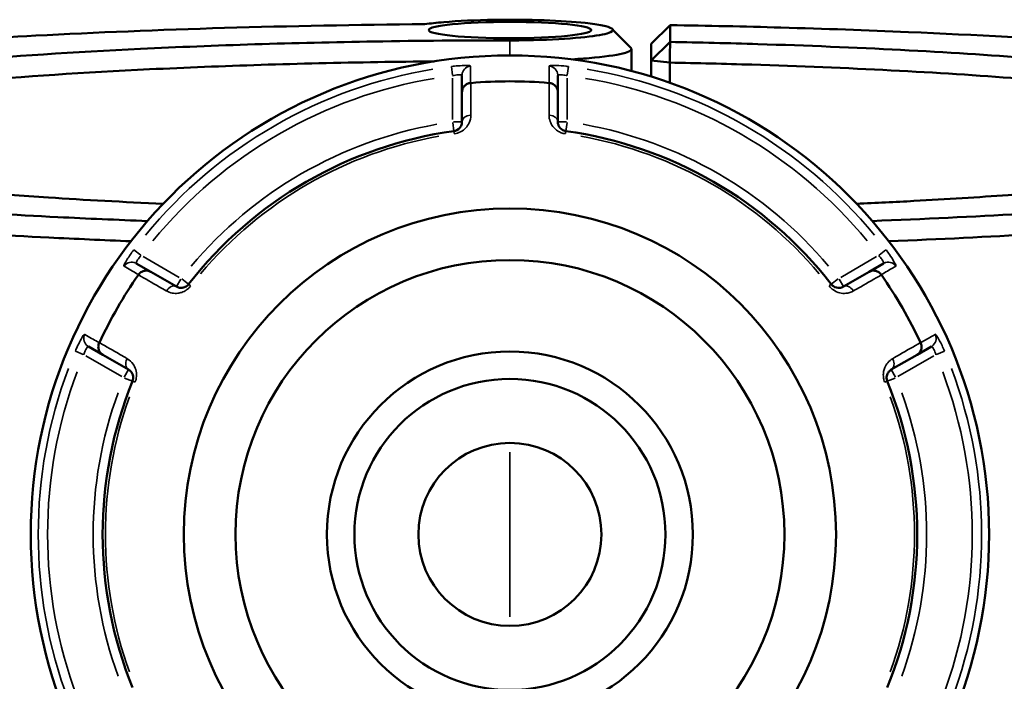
# Model space of a CAD drawing. Header units: millimetres. Extents: x 0 to 898, y 0 to 874.
# Tile 12 of 16: x 362 to 467, y 646 to 717. Entities that reach past the tile are written whole.
import ezdxf

# ---------------------------------------------------------------- set-up
doc = ezdxf.new("R2010")
doc.units = ezdxf.units.MM
doc.layers.add('Visible (ANSI)', color=7, linetype='Continuous', lineweight=50)
doc.layers.add('Visible Narrow (ANSI)', color=7, linetype='Continuous', lineweight=35)

msp = doc.modelspace()

# ---------------------------------------------------------------- linework, layer by layer
at = {"layer": 'Visible (ANSI)'}
for p, q in [((431.632, 716.158), (429.632, 714.179)), ((431.632, 714.37), (431.632, 716.158)), ((429.632, 712.395), (431.632, 714.37)), ((429.632, 714.179), (429.632, 712.395)), ((427.532, 713.625), (427.532, 711.265)), ((431.599, 712.167), (429.632, 712.395)), ((429.632, 712.395), (429.632, 710.665)), ((431.599, 710.014), (431.599, 712.167)), ((409.482, 710.798), (409.482, 709.032)), ((419.682, 709.032), (419.682, 710.798)), ((409.482, 709.032), (409.482, 705.865)), ((419.682, 705.865), (419.682, 709.032)), ((376.347, 689.901), (374.817, 690.784)), ((454.348, 690.784), (452.818, 689.901)), ((379.089, 688.317), (376.347, 689.901)), ((452.818, 689.901), (450.076, 688.317)), ((369.717, 681.951), (371.247, 681.067)), ((457.918, 681.067), (459.448, 681.951)), ((371.247, 681.067), (373.989, 679.484)), ((455.176, 679.484), (457.918, 681.067))]:
    msp.add_line(p, q, dxfattribs=at)
for radius in [51, 34.708, 29.214, 19.476, 16.555, 9.738]:
    msp.add_circle((414.582, 661.936), radius, dxfattribs=at)
for radius, start, end in [(48.238, 85.05153, 94.94847), (43.35, 97.90565, 142.09435), (43.35, 37.90565, 82.09435), (48.238, 145.05153, 154.94847), (48.238, 25.05153, 34.94847), (43.35, 157.90565, 202.09435), (43.35, 337.90565, 22.09435)]:
    msp.add_arc((414.582, 661.936), radius, start, end, dxfattribs=at)
msp.add_ellipse((414.582, 715.635), major_axis=(-8.65, 0), ratio=0.1005025, dxfattribs=at)
for points, knots in [([(376.009, 695.3), (372.765, 695.424), (369.58, 695.565), (361.805, 695.954), (357.308, 696.221), (346.583, 696.969), (340.629, 697.489), (332.172, 698.408), (329.257, 698.768), (323.908, 699.524), (321.475, 699.919), (316.748, 700.809), (314.555, 701.309), (310.94, 702.338), (309.519, 702.866), (307.482, 703.938), (306.867, 704.481), (306.454, 705.571), (306.657, 706.118), (307.268, 706.66), (308.489, 707.744), (311.348, 708.809), (320.733, 710.955), (327.743, 712.013), (344.375, 713.771), (353.798, 714.488), (376.921, 715.716), (391.104, 716.134), (405.54, 716.256)], [0.3652564, 0.3652564, 0.3652564, 0.3652564, 0.4617515, 0.4617515, 0.6065119, 0.6065119, 0.8243262, 0.8243262, 0.9524523, 0.9524523, 1.0805784, 1.0805784, 1.231315, 1.231315, 1.3820516, 1.3820516, 1.5327882, 1.5327882, 1.6835247, 1.6835247, 1.6835247, 1.9849979, 1.9849979, 2.3311953, 2.3311953, 2.6553113, 2.6553113, 3.057758, 3.057758, 3.057758, 3.057758]), ([(405.54, 716.256), (406.102, 716.339), (406.777, 716.414), (409.068, 716.607), (410.953, 716.693), (414.699, 716.751), (416.539, 716.734), (419.887, 716.615), (421.399, 716.515), (423.345, 716.305), (423.972, 716.212), (424.449, 716.113), (424.925, 716.013), (425.252, 715.906), (425.672, 715.622), (425.503, 715.44), (424.353, 715.107), (423.378, 714.956), (420.711, 714.702), (418.956, 714.607), (416.263, 714.543), (415.423, 714.533), (414.582, 714.533)], [-4.113669, -4.113669, -4.113669, -4.113669, -3.8407027, -3.8407027, -3.2936987, -3.2936987, -2.8015791, -2.8015791, -2.3200674, -2.3200674, -2.0191226, -2.0191226, -2.0191226, -1.7181778, -1.7181778, -1.2366661, -1.2366661, -0.7585337, -0.7585337, -0.2304142, -0.2304142, 0, 0, 0, 0]), ([(431.632, 716.158), (435.609, 716.094), (439.549, 716.008), (448.049, 715.771), (452.583, 715.611), (464.203, 715.113), (471.078, 714.724), (481.204, 713.995), (484.782, 713.701), (491.536, 713.069), (494.711, 712.732), (501.126, 711.956), (504.278, 711.51), (509.881, 710.575), (512.332, 710.087), (516.475, 709.079), (518.168, 708.559), (520.758, 707.499), (521.655, 706.96), (522.144, 706.416), (523.121, 705.33), (522.456, 704.228), (517.567, 701.938), (512.83, 700.76), (500.09, 698.705), (492.326, 697.814), (474.328, 696.32), (464.083, 695.72), (453.155, 695.3)], [0.1585481, 0.1585481, 0.1585481, 0.1585481, 0.2704136, 0.2704136, 0.4035786, 0.4035786, 0.6214029, 0.6214029, 0.7495348, 0.7495348, 0.8776667, 0.8776667, 1.0284101, 1.0284101, 1.1791536, 1.1791536, 1.329897, 1.329897, 1.4806404, 1.4806404, 1.4806404, 1.7821273, 1.7821273, 2.1279702, 2.1279702, 2.4512661, 2.4512661, 2.7763362, 2.7763362, 2.7763362, 2.7763362]), ([(414.582, 714.533), (409.759, 714.533), (404.935, 714.494), (395.864, 714.347), (391.605, 714.246), (383.277, 713.983), (379.208, 713.821), (368.15, 713.285), (361.477, 712.846), (349.63, 711.819), (344.426, 711.236), (337.463, 710.22), (335.167, 709.824), (331.193, 709.002), (329.514, 708.576), (326.814, 707.703), (325.791, 707.256), (324.426, 706.353), (324.082, 705.896), (324.082, 705.439), (324.082, 704.525), (325.464, 703.611), (331.419, 701.687), (336.595, 700.695), (349.544, 699.035), (357.052, 698.347), (369.364, 697.547), (373.449, 697.325), (377.678, 697.135)], [0, 0, 0, 0, 0.1598815, 0.1598815, 0.3045614, 0.3045614, 0.4492414, 0.4492414, 0.7114891, 0.7114891, 0.9677737, 0.9677737, 1.1185294, 1.1185294, 1.269285, 1.269285, 1.4200407, 1.4200407, 1.5707963, 1.5707963, 1.5707963, 1.8723076, 1.8723076, 2.2357071, 2.2357071, 2.5680682, 2.5680682, 2.7215888, 2.7215888, 2.7215888, 2.7215888]), ([(421.155, 712.511), (422.036, 712.563), (422.856, 712.624), (425.089, 712.839), (426.225, 713.02), (427.448, 713.39), (427.646, 713.574), (427.467, 713.755)], [0.5246524, 0.5246524, 0.5246524, 0.5246524, 0.7585337, 0.7585337, 1.2366661, 1.2366661, 1.6557791, 1.6557791, 1.6557791, 1.6557791]), ([(431.599, 712.167), (431.605, 712.534), (431.61, 712.901), (431.621, 713.636), (431.627, 714.003), (431.632, 714.37)], [-0.29899902, -0.29899902, -0.29899902, -0.29899902, -0.14948346, -0.14948346, 0, 0, 0, 0]), ([(451.488, 697.135), (453.559, 697.228), (455.595, 697.329), (461.07, 697.626), (464.427, 697.838), (473.893, 698.526), (479.571, 699.062), (487.369, 700.015), (489.991, 700.39), (494.647, 701.175), (496.68, 701.585), (500.11, 702.431), (501.507, 702.867), (503.635, 703.755), (504.364, 704.208), (504.752, 704.663), (505.528, 705.573), (504.928, 706.495), (500.631, 708.464), (496.316, 709.496), (484.825, 711.261), (477.93, 712.012), (461.344, 713.303), (451.456, 713.817), (437.907, 714.232), (434.786, 714.31), (431.632, 714.37)], [0.4200039, 0.4200039, 0.4200039, 0.4200039, 0.4951744, 0.4951744, 0.6262722, 0.6262722, 0.8824893, 0.8824893, 1.0332052, 1.0332052, 1.183921, 1.183921, 1.3346369, 1.3346369, 1.4853528, 1.4853528, 1.4853528, 1.7867846, 1.7867846, 2.1502001, 2.1502001, 2.4825655, 2.4825655, 2.8456566, 2.8456566, 2.9520828, 2.9520828, 2.9520828, 2.9520828]), ([(326.089, 703.535), (326.138, 703.953), (326.482, 704.371), (327.794, 705.226), (328.803, 705.663), (331.461, 706.516), (333.109, 706.932), (337.009, 707.736), (339.259, 708.122), (346.079, 709.115), (351.171, 709.684), (362.751, 710.687), (369.269, 711.116), (380.065, 711.639), (384.037, 711.797), (392.165, 712.053), (396.32, 712.152), (402.516, 712.252), (404.519, 712.278), (406.528, 712.296)], [-1.5611664, -1.5611664, -1.5611664, -1.5611664, -1.4200407, -1.4200407, -1.269285, -1.269285, -1.1185294, -1.1185294, -0.9677737, -0.9677737, -0.7114891, -0.7114891, -0.4492414, -0.4492414, -0.3045614, -0.3045614, -0.1598815, -0.1598815, -0.091342, -0.091342, -0.091342, -0.091342]), ([(431.599, 712.167), (434.546, 712.109), (437.463, 712.036), (450.561, 711.634), (460.216, 711.133), (476.424, 709.872), (483.169, 709.139), (494.426, 707.415), (498.664, 706.407), (502.301, 704.757), (503.001, 704.146), (503.075, 703.535)], [-2.9476687, -2.9476687, -2.9476687, -2.9476687, -2.8456566, -2.8456566, -2.4825655, -2.4825655, -2.1502001, -2.1502001, -1.7867846, -1.7867846, -1.5804262, -1.5804262, -1.5804262, -1.5804262]), ([(409.482, 709.032), (409.482, 709.033), (409.482, 709.035), (409.483, 709.155), (409.506, 709.272), (409.596, 709.493), (409.662, 709.595), (409.83, 709.772), (409.931, 709.845), (410.154, 709.95), (410.273, 709.982), (410.396, 709.992)], [-0.15375675, -0.15375675, -0.15375675, -0.15375675, -0.15328149, -0.15328149, -0.11411161, -0.11411161, -0.07545249, -0.07545249, -0.0369571, -0.0369571, 0, 0, 0, 0]), ([(419.682, 709.032), (419.682, 709.033), (419.682, 709.035), (419.682, 709.155), (419.659, 709.272), (419.569, 709.493), (419.503, 709.595), (419.335, 709.772), (419.234, 709.845), (419.01, 709.95), (418.891, 709.982), (418.769, 709.992)], [-0.00047637, -0.00047637, -0.00047637, -0.00047637, 0, 0, 0.03926134, 0.03926134, 0.07801073, 0.07801073, 0.11659601, 0.11659601, 0.15363941, 0.15363941, 0.15363941, 0.15363941]), ([(409.482, 705.865), (409.482, 705.726), (409.454, 705.586), (409.31, 705.269), (409.164, 705.091), (408.845, 704.927), (408.734, 704.89), (408.62, 704.874)], [0, 0, 0, 0, 0.11734182, 0.11734182, 0.27620858, 0.27620858, 0.34541645, 0.34541645, 0.34541645, 0.34541645]), ([(420.545, 704.874), (420.502, 704.88), (420.46, 704.889), (420.353, 704.918), (420.29, 704.943), (420.153, 705.012), (420.083, 705.061), (419.967, 705.163), (419.919, 705.216), (419.817, 705.353), (419.772, 705.441), (419.701, 705.64), (419.682, 705.753), (419.682, 705.865)], [0, 0, 0, 0, 0.02585168, 0.02585168, 0.06721438, 0.06721438, 0.12305037, 0.12305037, 0.17415567, 0.17415567, 0.25081718, 0.25081718, 0.34541583, 0.34541583, 0.34541583, 0.34541583]), ([(305.134, 704.535), (304.634, 704.035), (304.473, 703.531), (304.854, 702.474), (305.472, 701.92), (307.527, 700.828), (308.965, 700.29), (312.63, 699.242), (314.857, 698.732), (319.661, 697.825), (322.135, 697.422), (327.576, 696.652), (330.543, 696.284), (339.155, 695.347), (345.221, 694.817), (356.152, 694.054), (360.738, 693.781), (368.356, 693.4), (371.278, 693.27), (374.252, 693.152)], [-1.6691796, -1.6691796, -1.6691796, -1.6691796, -1.5327882, -1.5327882, -1.3820516, -1.3820516, -1.231315, -1.231315, -1.0805784, -1.0805784, -0.9524523, -0.9524523, -0.8243262, -0.8243262, -0.6065119, -0.6065119, -0.4617515, -0.4617515, -0.3747308, -0.3747308, -0.3747308, -0.3747308]), ([(454.912, 693.152), (465.695, 693.579), (475.801, 694.177), (493.872, 695.679), (501.776, 696.588), (514.73, 698.683), (519.537, 699.883), (524.476, 702.216), (525.133, 703.338), (524.118, 704.444), (524.09, 704.474), (524.061, 704.505), (524.031, 704.535)], [-2.7668618, -2.7668618, -2.7668618, -2.7668618, -2.4512661, -2.4512661, -2.1279702, -2.1279702, -1.7821273, -1.7821273, -1.4806404, -1.4806404, -1.4806404, -1.4724131, -1.4724131, -1.4724131, -1.4724131]), ([(375.058, 689.59), (375.128, 689.691), (375.215, 689.778), (375.418, 689.919), (375.532, 689.97), (375.769, 690.027), (375.89, 690.033), (376.126, 690.001), (376.24, 689.962), (376.344, 689.902), (376.345, 689.901), (376.347, 689.901)], [-0.15363953, -0.15363953, -0.15363953, -0.15363953, -0.11659607, -0.11659607, -0.07801063, -0.07801063, -0.03926141, -0.03926141, 0, 0, 0.00047626, 0.00047626, 0.00047626, 0.00047626]), ([(452.818, 689.901), (452.819, 689.901), (452.821, 689.902), (452.925, 689.962), (453.039, 690.001), (453.275, 690.033), (453.396, 690.027), (453.633, 689.97), (453.747, 689.919), (453.95, 689.778), (454.037, 689.691), (454.107, 689.59)], [-0.15375675, -0.15375675, -0.15375675, -0.15375675, -0.15328164, -0.15328164, -0.11411168, -0.11411168, -0.07545278, -0.07545278, -0.03695718, -0.03695718, 0, 0, 0, 0]), ([(380.378, 688.569), (380.352, 688.535), (380.323, 688.503), (380.244, 688.425), (380.191, 688.382), (380.063, 688.298), (379.986, 688.262), (379.839, 688.212), (379.769, 688.197), (379.598, 688.178), (379.499, 688.183), (379.291, 688.222), (379.185, 688.262), (379.089, 688.317)], [0, 0, 0, 0, 0.02585168, 0.02585168, 0.06721438, 0.06721438, 0.12288915, 0.12288915, 0.17445287, 0.17445287, 0.25141662, 0.25141662, 0.34541603, 0.34541603, 0.34541603, 0.34541603]), ([(450.076, 688.317), (449.956, 688.248), (449.82, 688.202), (449.465, 688.168), (449.227, 688.21), (448.928, 688.415), (448.851, 688.487), (448.787, 688.569)], [0, 0, 0, 0, 0.11734182, 0.11734182, 0.28278882, 0.28278882, 0.34541683, 0.34541683, 0.34541683, 0.34541683]), ([(371.247, 681.067), (371.245, 681.068), (371.244, 681.069), (371.14, 681.129), (371.05, 681.208), (370.904, 681.397), (370.848, 681.504), (370.779, 681.738), (370.766, 681.863), (370.787, 682.108), (370.819, 682.227), (370.871, 682.339)], [-0.15375675, -0.15375675, -0.15375675, -0.15375675, -0.15328162, -0.15328162, -0.11411167, -0.11411167, -0.07545274, -0.07545274, -0.03695717, -0.03695717, 0, 0, 0, 0]), ([(458.293, 682.339), (458.346, 682.227), (458.378, 682.108), (458.399, 681.863), (458.386, 681.738), (458.317, 681.504), (458.261, 681.397), (458.115, 681.208), (458.024, 681.129), (457.921, 681.069), (457.919, 681.068), (457.918, 681.067)], [-0.15363954, -0.15363954, -0.15363954, -0.15363954, -0.11659608, -0.11659608, -0.07801061, -0.07801061, -0.03926142, -0.03926142, 0, 0, 0.00047624, 0.00047624, 0.00047624, 0.00047624]), ([(373.989, 679.484), (374.109, 679.415), (374.216, 679.32), (374.423, 679.032), (374.505, 678.807), (374.48, 678.447), (374.456, 678.341), (374.416, 678.242)], [0, 0, 0, 0, 0.11734182, 0.11734182, 0.28109054, 0.28109054, 0.34541684, 0.34541684, 0.34541684, 0.34541684]), ([(454.749, 678.242), (454.733, 678.282), (454.719, 678.323), (454.691, 678.43), (454.681, 678.497), (454.672, 678.65), (454.679, 678.735), (454.709, 678.887), (454.732, 678.955), (454.801, 679.113), (454.854, 679.196), (454.991, 679.356), (455.079, 679.428), (455.176, 679.484)], [0, 0, 0, 0, 0.02585168, 0.02585168, 0.06721438, 0.06721438, 0.12292214, 0.12292214, 0.17440412, 0.17440412, 0.25131567, 0.25131567, 0.345416, 0.345416, 0.345416, 0.345416])]:
    msp.add_open_spline(points, degree=3, knots=knots, dxfattribs=at)
for points in [[(425.477, 715.745), (426.14, 715.082), (426.804, 714.418), (427.467, 713.755)], [(410.421, 709.995), (410.413, 709.994), (410.404, 709.993), (410.396, 709.992)], [(418.769, 709.992), (418.76, 709.993), (418.752, 709.994), (418.743, 709.995)], [(375.058, 689.59), (375.053, 689.583), (375.048, 689.576), (375.043, 689.569)], [(454.121, 689.569), (454.117, 689.576), (454.112, 689.583), (454.107, 689.59)], [(370.882, 682.362), (370.879, 682.354), (370.875, 682.346), (370.871, 682.339)], [(458.293, 682.339), (458.29, 682.346), (458.286, 682.354), (458.282, 682.362)]]:
    msp.add_open_spline(points, degree=3, dxfattribs=at)
at = {"layer": 'Visible Narrow (ANSI)'}
for p, q in [((414.582, 714.453), (414.582, 713.016)), ((408.36, 711.745), (408.473, 710.839)), ((420.692, 710.839), (420.805, 711.745)), ((408.482, 710.521), (408.482, 706.11)), ((420.682, 706.11), (420.682, 710.521)), ((408.493, 705.787), (408.619, 704.877)), ((409.479, 705.865), (408.561, 705.865)), ((420.604, 705.865), (419.685, 705.865)), ((420.545, 704.877), (420.672, 705.787)), ((408.62, 704.874), (408.656, 704.611)), ((420.508, 704.611), (420.545, 704.874)), ((375.286, 691.678), (374.558, 692.229)), ((454.607, 692.229), (453.879, 691.678)), ((379.377, 689.306), (375.557, 691.511)), ((453.608, 691.511), (449.788, 689.306)), ((379.55, 689.115), (379.091, 688.32)), ((380.376, 688.571), (379.651, 689.135)), ((380.588, 688.406), (380.379, 688.569)), ((448.786, 688.569), (448.577, 688.406)), ((449.514, 689.135), (448.789, 688.571)), ((450.074, 688.32), (449.615, 689.115)), ((368.336, 681.452), (369.177, 681.097)), ((459.988, 681.097), (460.829, 681.452)), ((369.457, 680.946), (373.277, 678.74)), ((455.888, 678.74), (459.708, 680.946)), ((373.988, 679.481), (373.528, 678.686)), ((455.636, 678.686), (455.177, 679.481)), ((373.562, 678.588), (374.413, 678.243)), ((374.416, 678.241), (374.662, 678.142)), ((454.503, 678.142), (454.748, 678.241)), ((454.752, 678.243), (455.603, 678.588)), ((414.582, 653.172), (414.582, 670.701))]:
    msp.add_line(p, q, dxfattribs=at)
for radius, start, end in [(50.205, 99.40871, 140.59129), (50.205, 39.40871, 80.59129), (49.209, 99.40871, 140.59129), (49.209, 39.40871, 80.59129), (44.35, 100.11509, 139.88491), (44.35, 40.11509, 79.88491), (43.057, 100.11509, 139.88491), (43.057, 40.11509, 79.88491), (50.205, 159.40871, 200.59129), (49.209, 159.40871, 200.59129), (49.209, 339.40871, 20.59129), (50.205, 339.40871, 20.59129), (44.35, 160.11509, 199.88491), (44.35, 340.11509, 19.88491), (43.057, 160.11509, 199.88491), (43.057, 340.11509, 19.88491)]:
    msp.add_arc((414.582, 661.936), radius, start, end, dxfattribs=at)
for centre, major_axis, ratio, start_param, end_param in [((410.482, 710.798), (-1, 0), 0.9961681, 4.8701533, 6.2088152), ((418.682, 710.798), (1, 0), 0.9961681, 0.0743701, 1.413032), ((410.482, 705.865), (-1, 0), 0.7055719, 4.8533994, 6.2079334), ((418.682, 705.865), (1, 0), 0.7055719, 0.0752519, 1.4297859), ((374.317, 689.918), (0.5, 0.866), 0.9961681, 0.0743701, 1.413032), ((454.848, 689.918), (-0.5, 0.866), 0.9961681, 4.8701533, 6.2088152), ((378.589, 687.451), (0.5, 0.866), 0.7055719, 0.0752519, 1.4297859), ((450.576, 687.451), (-0.5, 0.866), 0.7055719, 4.8533994, 6.2079334), ((370.217, 682.817), (-0.5, -0.866), 0.9961681, 4.8701533, 6.2088152), ((458.948, 682.817), (0.5, -0.866), 0.9961681, 0.0743701, 1.413032), ((374.489, 680.35), (-0.5, -0.866), 0.7055719, 4.8533994, 6.2079334), ((454.676, 680.35), (0.5, -0.866), 0.7055719, 0.0752519, 1.4297859)]:
    msp.add_ellipse(centre, major_axis=major_axis, ratio=ratio, start_param=start_param, end_param=end_param, dxfattribs=at)
for points, knots in [([(410.399, 711.791), (410.399, 711.833), (410.222, 711.86), (409.673, 711.864), (409.363, 711.851), (408.809, 711.805), (408.583, 711.782), (408.359, 711.754)], [-0.31481287, -0.31481287, -0.31481287, -0.31481287, -0.1729885, -0.1729885, -0.06653404, -0.06653404, 0, 0, 0, 0]), ([(410.396, 709.992), (410.396, 710.063), (410.396, 710.133), (410.397, 710.445), (410.397, 710.688), (410.398, 710.93), (410.398, 711.212), (410.399, 711.493), (410.399, 711.78), (410.399, 711.786), (410.399, 711.791)], [-3.260731, -3.260731, -3.260731, -3.260731, -3.0202445, -3.0202445, -2.1886435, -2.1886435, -2.1886435, -1.2234938, -1.2234938, -1.2046153, -1.2046153, -1.2046153, -1.2046153]), ([(420.806, 711.754), (420.73, 711.764), (420.653, 711.773), (420.218, 711.821), (419.868, 711.847), (419.354, 711.865), (419.166, 711.863), (418.923, 711.848), (418.847, 711.837), (418.779, 711.813), (418.766, 711.803), (418.766, 711.791)], [-0.31481112, -0.31481112, -0.31481112, -0.31481112, -0.29222008, -0.29222008, -0.18520991, -0.18520991, -0.1028944, -0.1028944, -0.03957477, -0.03957477, 0, 0, 0, 0]), ([(418.766, 711.791), (418.766, 711.786), (418.766, 711.78), (418.766, 711.493), (418.767, 711.212), (418.767, 710.93), (418.768, 710.688), (418.768, 710.445), (418.769, 710.133), (418.769, 710.063), (418.769, 709.992)], [-2.6472303, -2.6472303, -2.6472303, -2.6472303, -2.6283518, -2.6283518, -1.6632021, -1.6632021, -1.6632021, -0.8316011, -0.8316011, -0.5911146, -0.5911146, -0.5911146, -0.5911146]), ([(408.482, 710.766), (408.592, 710.793), (408.703, 710.816), (408.975, 710.86), (409.127, 710.872), (409.396, 710.867), (409.482, 710.84), (409.482, 710.798)], [0, 0, 0, 0, 0.06653404, 0.06653404, 0.1729885, 0.1729885, 0.31481287, 0.31481287, 0.31481287, 0.31481287]), ([(419.682, 710.798), (419.682, 710.81), (419.689, 710.82), (419.722, 710.844), (419.759, 710.855), (419.879, 710.871), (419.971, 710.873), (420.223, 710.856), (420.394, 710.831), (420.608, 710.784), (420.645, 710.775), (420.682, 710.766)], [0, 0, 0, 0, 0.03957477, 0.03957477, 0.1028944, 0.1028944, 0.18520991, 0.18520991, 0.29222008, 0.29222008, 0.31481112, 0.31481112, 0.31481112, 0.31481112]), ([(410.417, 706.569), (410.417, 706.868), (410.418, 707.167), (410.418, 707.466), (410.419, 708.309), (410.42, 709.152), (410.421, 709.995)], [-0.97913562, -0.97913562, -0.97913562, -0.97913562, -0.85260551, -0.85260551, -0.85260551, -0.49570802, -0.49570802, -0.49570802, -0.49570802]), ([(418.743, 709.995), (418.744, 709.151), (418.746, 708.308), (418.747, 707.465), (418.747, 707.166), (418.748, 706.868), (418.748, 706.569)], [-2.16081206, -2.16081206, -2.16081206, -2.16081206, -1.80383618, -1.80383618, -1.80383618, -1.67738447, -1.67738447, -1.67738447, -1.67738447]), ([(408.66, 704.584), (408.893, 704.616), (409.118, 704.69), (409.767, 705.021), (410.065, 705.377), (410.358, 706.011), (410.416, 706.292), (410.417, 706.569)], [-0.34541645, -0.34541645, -0.34541645, -0.34541645, -0.27620858, -0.27620858, -0.11734182, -0.11734182, 0, 0, 0, 0]), ([(418.748, 706.569), (418.748, 706.345), (418.786, 706.12), (418.931, 705.721), (419.023, 705.545), (419.231, 705.269), (419.328, 705.163), (419.564, 704.959), (419.707, 704.861), (419.986, 704.722), (420.114, 704.673), (420.332, 704.614), (420.418, 704.596), (420.505, 704.584)], [-0.34541583, -0.34541583, -0.34541583, -0.34541583, -0.25081718, -0.25081718, -0.17415567, -0.17415567, -0.12305037, -0.12305037, -0.06721438, -0.06721438, -0.02585168, -0.02585168, 0, 0, 0, 0]), ([(374.551, 692.235), (374.287, 691.887), (374.04, 691.529), (373.733, 691.04), (373.639, 690.874), (373.529, 690.653), (373.5, 690.581), (373.486, 690.509), (373.488, 690.492), (373.498, 690.487)], [-0.31481094, -0.31481094, -0.31481094, -0.31481094, -0.18655676, -0.18655676, -0.10364264, -0.10364264, -0.03986256, -0.03986256, 0, 0, 0, 0]), ([(455.666, 690.487), (455.674, 690.491), (455.677, 690.503), (455.668, 690.596), (455.581, 690.781), (455.309, 691.242), (455.151, 691.486), (454.859, 691.905), (454.738, 692.071), (454.614, 692.235)], [-0.31481354, -0.31481354, -0.31481354, -0.31481354, -0.28284699, -0.28284699, -0.15713721, -0.15713721, -0.06043739, -0.06043739, 0, 0, 0, 0]), ([(374.817, 690.784), (374.806, 690.79), (374.801, 690.801), (374.797, 690.842), (374.806, 690.881), (374.853, 690.993), (374.898, 691.075), (375.057, 691.309), (375.193, 691.477), (375.345, 691.634)], [0, 0, 0, 0, 0.03986256, 0.03986256, 0.10364264, 0.10364264, 0.18655676, 0.18655676, 0.31481094, 0.31481094, 0.31481094, 0.31481094]), ([(453.82, 691.634), (453.891, 691.56), (453.96, 691.483), (454.121, 691.289), (454.204, 691.173), (454.339, 690.947), (454.374, 690.852), (454.362, 690.797), (454.356, 690.789), (454.348, 690.784)], [0, 0, 0, 0, 0.06043739, 0.06043739, 0.15713721, 0.15713721, 0.28284699, 0.28284699, 0.31481354, 0.31481354, 0.31481354, 0.31481354]), ([(373.498, 690.487), (373.503, 690.484), (373.508, 690.481), (373.757, 690.338), (374.001, 690.198), (374.245, 690.057), (374.455, 689.937), (374.665, 689.816), (374.936, 689.66), (374.997, 689.625), (375.058, 689.59)], [-2.6472303, -2.6472303, -2.6472303, -2.6472303, -2.6283517, -2.6283517, -1.6632021, -1.6632021, -1.6632021, -0.831601, -0.831601, -0.5911146, -0.5911146, -0.5911146, -0.5911146]), ([(454.107, 689.59), (454.168, 689.625), (454.228, 689.66), (454.5, 689.816), (454.71, 689.937), (454.92, 690.057), (455.164, 690.198), (455.408, 690.338), (455.657, 690.481), (455.661, 690.484), (455.666, 690.487)], [-3.260731, -3.260731, -3.260731, -3.260731, -3.0202445, -3.0202445, -2.1886435, -2.1886435, -2.1886435, -1.2234938, -1.2234938, -1.2046153, -1.2046153, -1.2046153, -1.2046153]), ([(375.043, 689.569), (375.774, 689.148), (376.504, 688.728), (377.235, 688.308), (377.494, 688.158), (377.753, 688.009), (378.012, 687.86)], [-2.16081207, -2.16081207, -2.16081207, -2.16081207, -1.80394453, -1.80394453, -1.80394453, -1.67738447, -1.67738447, -1.67738447, -1.67738447]), ([(451.152, 687.86), (451.411, 688.009), (451.67, 688.158), (451.929, 688.307), (452.66, 688.728), (453.391, 689.148), (454.121, 689.569)], [-3.2949523, -3.2949523, -3.2949523, -3.2949523, -3.16847065, -3.16847065, -3.16847065, -2.81152471, -2.81152471, -2.81152471, -2.81152471]), ([(378.012, 687.86), (378.205, 687.749), (378.418, 687.67), (378.834, 687.595), (379.033, 687.587), (379.378, 687.628), (379.519, 687.659), (379.816, 687.762), (379.971, 687.837), (380.23, 688.009), (380.337, 688.095), (380.497, 688.254), (380.555, 688.32), (380.609, 688.389)], [-0.34541603, -0.34541603, -0.34541603, -0.34541603, -0.25141662, -0.25141662, -0.17445287, -0.17445287, -0.12288915, -0.12288915, -0.06721438, -0.06721438, -0.02585168, -0.02585168, 0, 0, 0, 0]), ([(448.555, 688.389), (448.686, 688.222), (448.842, 688.076), (449.447, 687.656), (449.927, 687.567), (450.64, 687.632), (450.912, 687.722), (451.152, 687.86)], [-0.34541683, -0.34541683, -0.34541683, -0.34541683, -0.28278882, -0.28278882, -0.11734182, -0.11734182, 0, 0, 0, 0]), ([(369.315, 683.241), (369.293, 683.254), (369.243, 683.208), (369.086, 682.988), (368.971, 682.794), (368.741, 682.359), (368.633, 682.139), (368.458, 681.76), (368.392, 681.608), (368.327, 681.456)], [-0.31481397, -0.31481397, -0.31481397, -0.31481397, -0.2278058, -0.2278058, -0.12655878, -0.12655878, -0.04867645, -0.04867645, 0, 0, 0, 0]), ([(370.871, 682.339), (370.811, 682.374), (370.75, 682.409), (370.48, 682.566), (370.27, 682.688), (370.06, 682.809), (369.816, 682.95), (369.573, 683.092), (369.325, 683.235), (369.32, 683.238), (369.315, 683.241)], [-3.260731, -3.260731, -3.260731, -3.260731, -3.0202445, -3.0202445, -2.1886435, -2.1886435, -2.1886435, -1.2234938, -1.2234938, -1.2046153, -1.2046153, -1.2046153, -1.2046153]), ([(373.847, 680.645), (373.588, 680.795), (373.329, 680.945), (373.071, 681.094), (372.341, 681.517), (371.612, 681.94), (370.882, 682.362)], [-2.988614, -2.988614, -2.988614, -2.988614, -2.86208813, -2.86208813, -2.86208813, -2.50518641, -2.50518641, -2.50518641, -2.50518641]), ([(458.282, 682.362), (457.553, 681.94), (456.824, 681.517), (456.094, 681.094), (455.835, 680.945), (455.577, 680.795), (455.318, 680.645)], [-2.16081207, -2.16081207, -2.16081207, -2.16081207, -1.80391034, -1.80391034, -1.80391034, -1.67738447, -1.67738447, -1.67738447, -1.67738447]), ([(459.85, 683.241), (459.845, 683.238), (459.84, 683.235), (459.592, 683.092), (459.348, 682.95), (459.105, 682.809), (458.895, 682.688), (458.685, 682.566), (458.415, 682.409), (458.354, 682.374), (458.293, 682.339)], [-2.6472303, -2.6472303, -2.6472303, -2.6472303, -2.6283517, -2.6283517, -1.6632021, -1.6632021, -1.6632021, -0.831601, -0.831601, -0.5911146, -0.5911146, -0.5911146, -0.5911146]), ([(460.838, 681.456), (460.668, 681.858), (460.481, 682.252), (460.211, 682.762), (460.115, 682.926), (459.979, 683.132), (459.931, 683.192), (459.875, 683.24), (459.86, 683.247), (459.85, 683.241)], [-0.31481104, -0.31481104, -0.31481104, -0.31481104, -0.18638694, -0.18638694, -0.1035483, -0.1035483, -0.03982627, -0.03982627, 0, 0, 0, 0]), ([(369.245, 681.068), (369.268, 681.148), (369.293, 681.227), (369.362, 681.422), (369.408, 681.534), (369.514, 681.751), (369.572, 681.845), (369.661, 681.946), (369.695, 681.963), (369.717, 681.951)], [0, 0, 0, 0, 0.04867645, 0.04867645, 0.12655878, 0.12655878, 0.2278058, 0.2278058, 0.31481397, 0.31481397, 0.31481397, 0.31481397]), ([(459.448, 681.951), (459.458, 681.956), (459.471, 681.956), (459.508, 681.939), (459.537, 681.912), (459.611, 681.815), (459.659, 681.735), (459.783, 681.481), (459.859, 681.279), (459.92, 681.068)], [0, 0, 0, 0, 0.03982627, 0.03982627, 0.1035483, 0.1035483, 0.18638694, 0.18638694, 0.31481104, 0.31481104, 0.31481104, 0.31481104]), ([(374.687, 678.132), (374.769, 678.334), (374.818, 678.548), (374.872, 679.28), (374.71, 679.734), (374.3, 680.316), (374.086, 680.506), (373.847, 680.645)], [-0.34541684, -0.34541684, -0.34541684, -0.34541684, -0.28109054, -0.28109054, -0.11734182, -0.11734182, 0, 0, 0, 0]), ([(455.318, 680.645), (455.126, 680.534), (454.95, 680.389), (454.677, 680.065), (454.571, 679.897), (454.434, 679.578), (454.391, 679.44), (454.332, 679.132), (454.319, 678.96), (454.338, 678.65), (454.359, 678.514), (454.417, 678.296), (454.445, 678.213), (454.478, 678.132)], [-0.345416, -0.345416, -0.345416, -0.345416, -0.25131567, -0.25131567, -0.17440412, -0.17440412, -0.12292214, -0.12292214, -0.06721438, -0.06721438, -0.02585168, -0.02585168, 0, 0, 0, 0])]:
    msp.add_open_spline(points, degree=3, knots=knots, dxfattribs=at)

doc.saveas('drawing.dxf')
